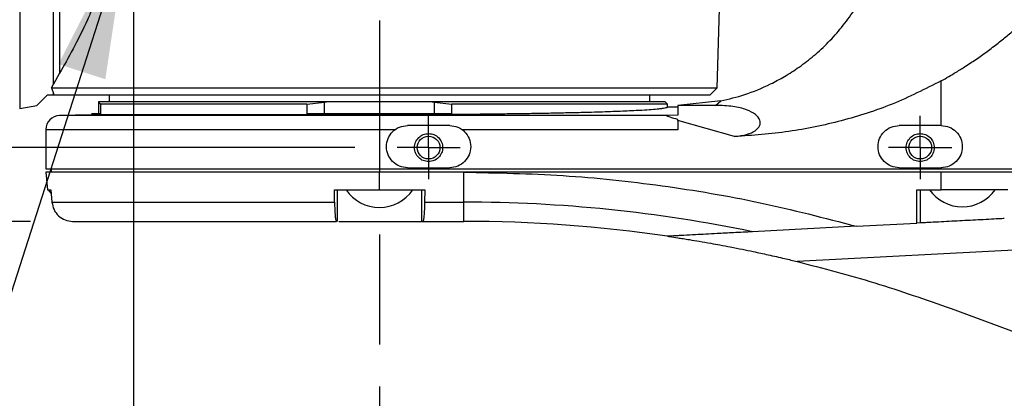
# Model space of a CAD drawing. Extents: x 0 to 841, y 0 to 594.
# Tile 60 of 142: x 204.77 to 228.13, y 511.56 to 520.54. Entities that reach past the tile are written whole.
import ezdxf

# ---------------------------------------------------------------- set-up
doc = ezdxf.new("R2010")
doc.units = 0
doc.linetypes.add('CENTERX2', pattern=[20.32, 12.7, -2.54, 2.54, -2.54])
doc.layers.get('0').update_dxf_attribs({"linetype": 'CONTINUOUS'})
doc.styles.add('SLDTEXTSTYLE0', font='TXT', dxfattribs={"width": 0.75})
doc.styles.add('SLDTEXTSTYLE3', font='TXT', dxfattribs={"width": 0.6875})
doc.dimstyles.new('SLDDIMSTYLE0', dxfattribs={"dimtxt": 3.5, "dimasz": 3.556, "dimexe": 0, "dimexo": 0.0625, "dimgap": 0.875, "dimtad": 1, "dimlfac": 6, "dimrnd": 1e-09, "dimzin": 12, "dimtxsty": 'SLDTEXTSTYLE0', "dimsah": 1, "dimcen": 0.09, "dimazin": 3, "dimtfac": 1, "dimtmove": 0, "dimatfit": 3, "dimtolj": 1, "dimtzin": 12})
doc.dimstyles.new('SLDDIMSTYLE17', dxfattribs={"dimtxt": 3.5, "dimasz": 3.556, "dimexe": 0, "dimexo": 0.0625, "dimgap": 0.875, "dimtad": 1, "dimlfac": 2.5, "dimrnd": 1e-09, "dimzin": 12, "dimtxsty": 'SLDTEXTSTYLE0', "dimblk1": 'NONE', "dimblk2": 'NONE', "dimsah": 1, "dimcen": 0, "dimazin": 3, "dimtol": 1, "dimtp": 0.012, "dimtfac": 1, "dimtdec": 3, "dimtmove": 0, "dimatfit": 3, "dimtolj": 1})
doc.dimstyles.new('SLDDIMSTYLE18', dxfattribs={"dimtxt": 3.5, "dimasz": 3.556, "dimexe": 0, "dimexo": 0.0625, "dimgap": 0.875, "dimtad": 1, "dimlfac": 2.5, "dimrnd": 1e-09, "dimzin": 12, "dimtxsty": 'SLDTEXTSTYLE0', "dimblk1": 'NONE', "dimblk2": 'NONE', "dimsah": 1, "dimcen": 0, "dimazin": 3, "dimtol": 1, "dimtp": 0.01, "dimtfac": 1, "dimtmove": 0, "dimatfit": 3, "dimtolj": 1})
doc.dimstyles.new('SLDDIMSTYLE2', dxfattribs={"dimtxt": 3.5, "dimasz": 3.556, "dimexe": 0, "dimexo": 0.0625, "dimgap": 0.875, "dimtad": 1, "dimlfac": 6, "dimrnd": 1e-09, "dimzin": 12, "dimtxsty": 'SLDTEXTSTYLE0', "dimsah": 1, "dimcen": 0.09, "dimazin": 3, "dimtfac": 1, "dimtofl": 0, "dimtmove": 0, "dimatfit": 3, "dimtolj": 1, "dimtzin": 12})
doc.dimstyles.new('SLDDIMSTYLE8', dxfattribs={"dimtxt": 0, "dimasz": 3.556, "dimexe": 0, "dimexo": 0.0625, "dimgap": 0, "dimtad": 0, "dimtih": 1, "dimtoh": 1, "dimdec": 0, "dimrnd": 1e-09, "dimzin": 0, "dimtxsty": 'STANDARD', "dimsah": 1, "dimcen": 0.09, "dimazin": 3, "dimtfac": 3.556, "dimtdec": 0, "dimtofl": 0, "dimtmove": 0, "dimatfit": 3, "dimtolj": 1, "dimtzin": 0})

# ---------------------------------------------------------------- blocks, each defined once
blk = doc.blocks.new('_D_30')
at = {"color": 7, "linetype": 'CONTINUOUS'}
for p, q in [((194.289, 524.919), (194.289, 535.426)), ((205.784, 524.919), (193.289, 524.919)), ((194.289, 523.919), (194.289, 524.919)), ((194.289, 523.919), (194.289, 517.569))]:
    blk.add_line(p, q, dxfattribs=at)
for points in [[(194.289, 524.919), (194.67, 528.475), (193.908, 528.475)], [(194.289, 523.919), (193.908, 520.363), (194.67, 520.363)]]:
    blk.add_solid(points, dxfattribs=at)
at = {"color": 7, "linetype": 'CONTINUOUS', "insert": (189.777, 532.839, 0.017), "char_height": 3.5, "attachment_point": 1, "rotation": 90, "style": 'SLDTEXTSTYLE0'}
blk.add_mtext('6', dxfattribs=at)
blk = doc.blocks.new('_D_32')
at = {"color": 7, "linetype": 'CONTINUOUS'}
for p, q in [((207.471, 521.232), (207.471, 505.468)), ((213.304, 511.835), (213.304, 505.468)), ((207.471, 506.468), (213.304, 506.468))]:
    blk.add_line(p, q, dxfattribs=at)
for points in [[(207.471, 506.468), (211.027, 506.087), (211.027, 506.849)], [(213.304, 506.468), (209.748, 506.849), (209.748, 506.087)]]:
    blk.add_solid(points, dxfattribs=at)
at = {"color": 7, "linetype": 'CONTINUOUS', "insert": (207.913, 510.979, 0.017), "char_height": 3.5, "attachment_point": 1, "style": 'SLDTEXTSTYLE0'}
blk.add_mtext('35', dxfattribs=at)
blk = doc.blocks.new('_D_35')
at = {"color": 7, "linetype": 'CONTINUOUS'}
for p, q in [((283.015, 527.252), (283.015, 539.287)), ((288.721, 527.252), (282.015, 527.252)), ((283.015, 527.252), (283.015, 523.919)), ((283.015, 523.919), (283.015, 517.569))]:
    blk.add_line(p, q, dxfattribs=at)
for points in [[(283.015, 527.252), (283.396, 530.808), (282.634, 530.808)], [(283.015, 523.919), (282.634, 520.363), (283.396, 520.363)]]:
    blk.add_solid(points, dxfattribs=at)
at = {"color": 7, "linetype": 'CONTINUOUS', "insert": (278.504, 534.115, 0.017), "char_height": 3.5, "attachment_point": 1, "rotation": 90, "style": 'SLDTEXTSTYLE0'}
blk.add_mtext('20', dxfattribs=at)
blk = doc.blocks.new('_D_38')
at = {"color": 7, "linetype": 'CONTINUOUS'}
for p, q in [((180.258, 524.919), (180.258, 536.719)), ((205.784, 524.919), (179.258, 524.919)), ((180.258, 524.919), (180.258, 522.919)), ((205.784, 522.919), (179.258, 522.919)), ((180.258, 522.919), (180.258, 516.569))]:
    blk.add_line(p, q, dxfattribs=at)
for points in [[(180.258, 524.919), (180.639, 528.475), (179.877, 528.475)], [(180.258, 522.919), (179.877, 519.363), (180.639, 519.363)]]:
    blk.add_solid(points, dxfattribs=at)
at = {"color": 7, "linetype": 'CONTINUOUS', "insert": (175.746, 531.546, -101.859), "char_height": 3.5, "attachment_point": 1, "rotation": 90, "style": 'SLDTEXTSTYLE0'}
blk.add_mtext('12', dxfattribs=at)
blk = doc.blocks.new('_D_39')
at = {"color": 7, "linetype": 'CONTINUOUS'}
for p, q in [((212.721, 530.336), (170.638, 530.336)), ((171.638, 530.336), (171.638, 517.502)), ((212.721, 517.502), (170.638, 517.502))]:
    blk.add_line(p, q, dxfattribs=at)
for points in [[(171.638, 530.336), (171.257, 526.78), (172.019, 526.78)], [(171.638, 517.502), (172.019, 521.058), (171.257, 521.058)]]:
    blk.add_solid(points, dxfattribs=at)
at = {"color": 7, "linetype": 'CONTINUOUS', "insert": (167.126, 521.799, -101.859), "char_height": 3.5, "attachment_point": 1, "rotation": 90, "style": 'SLDTEXTSTYLE0'}
blk.add_mtext('77', dxfattribs=at)
blk = doc.blocks.new('_D_40')
at = {"color": 7, "linetype": 'CONTINUOUS'}
for p, q in [((205.023, 532.086), (165.638, 532.086)), ((166.638, 532.086), (166.638, 515.752)), ((205.023, 515.752), (165.638, 515.752))]:
    blk.add_line(p, q, dxfattribs=at)
for points in [[(166.638, 532.086), (166.257, 528.53), (167.019, 528.53)], [(166.638, 515.752), (167.019, 519.308), (166.257, 519.308)]]:
    blk.add_solid(points, dxfattribs=at)
at = {"color": 7, "linetype": 'CONTINUOUS', "insert": (162.126, 521.799, -101.859), "char_height": 3.5, "attachment_point": 1, "rotation": 90, "style": 'SLDTEXTSTYLE0'}
blk.add_mtext('98', dxfattribs=at)
blk = doc.blocks.new('SW_CENTERMARKSYMBOL_10')
at = {"color": 0, "linetype": 'CONTINUOUS'}
for p, q in [((0, 0.417), (0, 0.75)), ((0, 0), (0, 0.417)), ((-0.417, 0), (-0.75, 0)), ((0, 0), (-0.417, 0)), ((0, 0), (0, -0.417)), ((0, 0), (0.417, 0)), ((0.417, 0), (0.75, 0)), ((0, -0.417), (0, -0.75))]:
    blk.add_line(p, q, dxfattribs=at)
blk = doc.blocks.new('SW_CENTERMARKSYMBOL_23')
at = {"color": 0, "linetype": 'CONTINUOUS'}
for p, q in [((0, 0.417), (0, 0.75)), ((0, 0), (0, 0.417)), ((-0.417, 0), (-0.75, 0)), ((0, 0), (-0.417, 0)), ((0, 0), (0, -0.417)), ((0, 0), (0.417, 0)), ((0.417, 0), (0.75, 0)), ((0, -0.417), (0, -0.75))]:
    blk.add_line(p, q, dxfattribs=at)
blk = doc.blocks.new('_D_71')
at = {"color": 7, "linetype": 'CONTINUOUS'}
for centre, start, end in [((561.062, 536.749), 153.4349, 206.5651), ((557.426, 536.749), 333.4349, 26.5651)]:
    blk.add_arc(centre, 10.12, start, end, dxfattribs=at)
at = {"color": 7, "linetype": 'CONTINUOUS', "char_height": 3.5, "attachment_point": 1}
for s, insert, style in [('0.012', (554.839, 541.26, -108.66), 'SLDTEXTSTYLE0'), ('+', (552.01, 541.26, -108.66), 'SLDTEXTSTYLE0'), ('depth 4', (568.858, 536.788, -108.66), 'SLDTEXTSTYLE0'), ('%%c', (534.716, 536.735, -108.66), 'SLDTEXTSTYLE0'), ('4 H7', (539.995, 536.788, -108.66), 'SLDTEXTSTYLE3'), ('0', (554.839, 536.735, -108.66), 'SLDTEXTSTYLE0')]:
    blk.add_mtext(s, dxfattribs=dict(at, insert=insert, style=style))
blk = doc.blocks.new('_NONE')
blk = doc.blocks.new('_D_72')
at = {"color": 7, "linetype": 'CONTINUOUS'}
for centre, start, end in [((561.427, 563.816), 153.4349, 206.5651), ((555.205, 563.816), 333.4349, 26.5651)]:
    blk.add_arc(centre, 10.12, start, end, dxfattribs=at)
at = {"color": 7, "linetype": 'CONTINUOUS', "char_height": 3.5, "attachment_point": 1}
for s, insert, style in [('0.01', (555.205, 568.328, -108.66), 'SLDTEXTSTYLE0'), ('+', (552.375, 568.328, -108.66), 'SLDTEXTSTYLE0'), ('depth 5', (566.637, 563.855, -108.66), 'SLDTEXTSTYLE0'), ('2x', (530.254, 563.855, -108.66), 'SLDTEXTSTYLE0'), ('%%c', (535.081, 563.802, -108.66), 'SLDTEXTSTYLE0'), ('3 H7', (540.36, 563.855, -108.66), 'SLDTEXTSTYLE3'), ('0', (555.205, 563.802, -108.66), 'SLDTEXTSTYLE0')]:
    blk.add_mtext(s, dxfattribs=dict(at, insert=insert, style=style))

msp = doc.modelspace()

# ---------------------------------------------------------------- linework, layer by layer
at = {"color": 7, "linetype": 'CENTERX2'}
msp.add_line((213.3044, 535.7587), (213.3044, 512.8352), dxfattribs=at)
at = {"color": 8, "linetype": 'CONTINUOUS'}
for p, q in [((204.7667, 529.4059), (204.7667, 518.4321)), ((213.3044, 518.2608), (205.7123, 518.2608)), ((213.3044, 517.9276), (205.3877, 517.9276)), ((231.1116, 515.213), (223.218, 514.7993))]:
    msp.add_line(p, q, dxfattribs=at)
at = {"color": 7, "linetype": 'CONTINUOUS'}
for p, q in [((205.5659, 519.0067), (205.5659, 528.6898)), ((205.7106, 528.669), (205.7106, 519.264)), ((221.3229, 518.9189), (221.3881, 521.4103)), ((205.7106, 519.264), (205.5659, 519.0067)), ((205.5181, 518.9189), (205.5659, 519.0067)), ((226.6377, 518.0253), (226.6377, 519.086)), ((205.5181, 518.9189), (221.3229, 518.9189)), ((205.5181, 518.9189), (205.5659, 518.7843)), ((205.5659, 518.7843), (205.5767, 518.7523)), ((205.5659, 518.7523), (205.5659, 518.7843)), ((221.1518, 518.7523), (221.3229, 518.9189)), ((205.4232, 518.7523), (205.5659, 518.7523)), ((205.5767, 518.7523), (205.5659, 518.7523)), ((205.5767, 518.7523), (221.1518, 518.7523)), ((205.7211, 518.7523), (205.7211, 518.7518)), ((206.6377, 518.5857), (206.6377, 518.5764)), ((206.6377, 518.5764), (206.6915, 518.5357)), ((206.6377, 518.5764), (206.6377, 518.3023)), ((206.6915, 518.3023), (206.6915, 518.5357)), ((211.5828, 518.5357), (206.6915, 518.5357)), ((206.8877, 518.7523), (206.8877, 518.5852)), ((211.5828, 518.5357), (212.0027, 518.5764)), ((211.5828, 518.5357), (211.5828, 518.3023)), ((212.0027, 518.5764), (212.0517, 518.5857)), ((212.0027, 518.3023), (212.0027, 518.5764)), ((214.5571, 518.5857), (212.0517, 518.5857)), ((214.5571, 518.5857), (214.6061, 518.5764)), ((214.6061, 518.5764), (215.026, 518.5357)), ((214.6061, 518.5764), (214.6061, 518.3023)), ((215.026, 518.3023), (215.026, 518.5357)), ((220.1377, 518.5357), (215.026, 518.5357)), ((219.7211, 518.5852), (219.7211, 518.7523)), ((220.1377, 518.5357), (220.0874, 518.586)), ((220.1377, 518.4596), (220.1377, 518.5357)), ((221.4092, 518.609), (220.3877, 518.5035)), ((220.8877, 518.7518), (220.8877, 518.7523)), ((221.2778, 518.5035), (221.4092, 518.609)), ((204.7667, 518.4321), (205.175, 518.5041)), ((220.3877, 518.4596), (220.1377, 518.4596)), ((221.2778, 518.5035), (220.3877, 518.5035)), ((206.4711, 518.2807), (205.7123, 518.2608)), ((213.3044, 518.2807), (206.4711, 518.2807)), ((213.3044, 518.2807), (213.3044, 518.2608)), ((213.3044, 518.2608), (213.3044, 517.9276)), ((220.1492, 518.2608), (213.3044, 518.2608)), ((220.3877, 518.2681), (220.1492, 518.2608)), ((220.3877, 518.1444), (220.3877, 518.1672)), ((221.7323, 517.7629), (220.3877, 518.1444)), ((220.3877, 518.1444), (220.3877, 517.9276)), ((205.3877, 517.9276), (205.3877, 517.0018)), ((213.3044, 517.9276), (213.3044, 517.0023)), ((213.6741, 517.9276), (213.3044, 517.9276)), ((214.9711, 518.0253), (213.9711, 518.0253)), ((220.3877, 517.9276), (215.268, 517.9276)), ((226.6377, 518.0253), (225.6377, 518.0253)), ((205.3877, 516.9195), (205.4242, 516.5023)), ((205.5172, 517.0029), (205.5172, 516.9184)), ((213.3044, 517.0023), (226.6377, 517.0023)), ((213.3044, 517.0023), (213.3044, 516.919)), ((213.3044, 516.5023), (213.3044, 516.919)), ((215.3044, 516.919), (213.3044, 516.919)), ((213.9711, 517.0253), (214.9711, 517.0253)), ((215.3044, 516.2088), (215.3044, 516.919)), ((226.6377, 516.919), (215.3044, 516.919)), ((225.6377, 517.0253), (226.6377, 517.0253)), ((226.6377, 517.0023), (226.6377, 517.0253)), ((226.6377, 516.5023), (226.6377, 516.919)), ((205.4242, 516.5023), (205.5073, 516.5023)), ((205.4429, 516.502), (205.5028, 516.4252)), ((205.5073, 516.5023), (205.5326, 516.2088)), ((212.2372, 516.5023), (213.3044, 516.5023)), ((212.2394, 516.2088), (212.2372, 516.5023)), ((212.3082, 515.7523), (212.3082, 516.5023)), ((213.3044, 516.5023), (214.3779, 516.5023)), ((214.3006, 516.5023), (214.3006, 515.7523)), ((214.3779, 516.5023), (214.3757, 516.2088)), ((226.061, 515.7101), (226.061, 516.5023)), ((226.061, 516.5023), (226.6377, 516.5023)), ((226.1415, 515.7143), (226.1415, 516.5023)), ((228.221, 516.5023), (226.6377, 516.5023)), ((205.5326, 516.2088), (212.2394, 516.2088)), ((214.3757, 516.2088), (215.3044, 516.2088)), ((215.3044, 515.7523), (215.3044, 516.2088)), ((214.3006, 515.7523), (214.3321, 515.7523)), ((214.3321, 515.7523), (215.3044, 515.7523)), ((224.6289, 515.635), (222.1614, 515.5057)), ((224.6289, 515.635), (226.061, 515.7101)), ((226.1415, 515.7143), (226.061, 515.7101)), ((226.8689, 513.682), (231.856, 511.8372))]:
    msp.add_line(p, q, dxfattribs=at)
msp.add_lwpolyline([(205.175, 518.5041), (205.2028, 518.5319), (205.2859, 518.615), (205.4232, 518.7523)], dxfattribs=at)
for centre in [(214.4711, 517.5023), (226.1377, 517.5023)]:
    msp.add_circle(centre, 0.2702, dxfattribs=at)
for centre, radius, start, end in [((205.7211, 517.9276), 0.3333, 91.5, 180), ((213.3044, 517.0302), 0.95, 213.75558, 326.20611), ((227.1377, 517.0468), 0.95, 214.98147, 324.98743), ((215.3044, 482.419), 33.7898, 78.29162, 90), ((215.3044, 482.419), 33.3333, 81.65911, 90)]:
    msp.add_arc(centre, radius, start, end, dxfattribs=at)
for points, knots in [([(226.6377, 519.086), (226.7562, 519.154), (226.9512, 519.2659), (227.236, 519.445), (227.4921, 519.6155), (227.761, 519.8071), (228.0158, 520.0015), (228.2529, 520.1951), (228.5679, 520.4693), (228.9353, 520.8262), (229.3273, 521.2755), (229.6844, 521.7646), (229.9881, 522.2939), (230.2109, 522.8609), (230.3404, 523.3971), (230.3562, 523.7468), (230.364, 523.919)], [0, 0, 0, 0, 0.0640786, 0.1054691, 0.1578544, 0.2085127, 0.2605115, 0.308491, 0.3524567, 0.4570286, 0.5494865, 0.6333253, 0.7423626, 0.8360869, 0.9192764, 1, 1, 1, 1]), ([(221.4092, 518.609), (221.5965, 518.6544), (221.9854, 518.7486), (222.5015, 518.9623), (222.9299, 519.1919), (223.2762, 519.4146), (223.6254, 519.6841), (223.9638, 519.9982), (224.282, 520.3547), (224.5688, 520.7464), (224.8182, 521.1682), (225.0266, 521.6151), (225.1881, 522.0748), (225.303, 522.5469), (225.3749, 523.0207), (225.3839, 523.3436), (225.3884, 523.5042)], [0, 0, 0, 0, 0.0902367, 0.1874353, 0.2415203, 0.3012838, 0.3657622, 0.4332147, 0.5026718, 0.5749096, 0.646039, 0.717556, 0.7910899, 0.8592607, 0.9299902, 1, 1, 1, 1]), ([(206.6353, 521.4103), (206.5912, 521.2014), (206.5242, 520.8845), (206.4151, 520.6247), (206.3779, 520.5361)], [0, 0, 0, 0, 0.6590344, 1, 1, 1, 1]), ([(206.3779, 520.5361), (206.2608, 520.294), (206.0227, 519.8018), (205.8158, 519.4452), (205.7106, 519.264)], [0, 0, 0, 0, 0.4919959, 1, 1, 1, 1]), ([(226.6377, 519.086), (226.2543, 518.8914), (225.4925, 518.5048), (224.2697, 518.1203), (223.0159, 517.8546), (222.1621, 517.7936), (221.7323, 517.7629)], [0, 0, 0, 0, 0.25132946, 0.49940597, 0.74796677, 1, 1, 1, 1]), ([(212.0517, 518.5857), (211.7213, 518.5857), (211.0604, 518.5857), (210.127, 518.5857), (209.2628, 518.5857), (208.49, 518.5857), (207.8243, 518.5857), (207.2844, 518.5857), (206.8689, 518.5857), (206.7148, 518.5857), (206.6377, 518.5857)], [0, 0, 0, 0, 0.1250002, 0.2499998, 0.3750008, 0.5000008, 0.6250008, 0.7500012, 0.8750001, 1, 1, 1, 1]), ([(220.0877, 518.5857), (220.0681, 518.5857), (220.0289, 518.5857), (219.7146, 518.5857), (219.2233, 518.5857), (218.551, 518.5857), (217.7231, 518.5857), (216.7621, 518.5857), (215.7004, 518.5857), (214.9382, 518.5857), (214.5571, 518.5857)], [0, 0, 0, 0, 0.125001, 0.250001, 0.3750003, 0.4999996, 0.6250007, 0.7499997, 0.8749997, 1, 1, 1, 1]), ([(206.6915, 518.3023), (206.6273, 518.3023), (206.4989, 518.3023), (206.4804, 518.3023), (206.4711, 518.3023)], [0, 0, 0, 0, 0.4999962, 1, 1, 1, 1]), ([(215.026, 518.3023), (214.7426, 518.3023), (214.1757, 518.3023), (213.3044, 518.3023), (212.433, 518.3023), (211.8662, 518.3023), (211.5828, 518.3023)], [0, 0, 0, 0, 0.2499993, 0.5, 0.7500007, 1, 1, 1, 1]), ([(220.1377, 518.4596), (220.1349, 518.4557), (220.1291, 518.4478), (220.0847, 518.4366), (220.0191, 518.4259), (219.9187, 518.4141), (219.7654, 518.4007), (219.5095, 518.3839), (219.1521, 518.3662), (218.6798, 518.3485), (218.2099, 518.3347), (217.7714, 518.324), (217.38, 518.3158), (216.9727, 518.3085), (216.5522, 518.302), (216.045, 518.2955), (215.4402, 518.2893), (214.7371, 518.2844), (214.0224, 518.2813), (213.5431, 518.2809), (213.3044, 518.2807)], [0, 0, 0, 0, 0.0420914, 0.0841793, 0.1207073, 0.157243, 0.2136195, 0.2700005, 0.3499883, 0.4267063, 0.5000098, 0.5470005, 0.5939294, 0.6400061, 0.6850193, 0.7300928, 0.798081, 0.8660768, 0.9332938, 1, 1, 1, 1]), ([(220.3877, 518.5035), (220.3878, 518.5017), (220.3878, 518.4984), (220.3878, 518.4751), (220.3877, 518.4429), (220.3878, 518.3987), (220.3878, 518.3395), (220.3877, 518.2913), (220.3877, 518.2681)], [0, 0, 0, 0, 0.2038636, 0.3705341, 0.5000141, 0.679591, 0.8462526, 1, 1, 1, 1]), ([(221.7323, 517.7629), (221.833, 517.7774), (222.0362, 517.8064), (222.2348, 517.9004), (222.3443, 518.0203), (222.3487, 518.1563), (222.2435, 518.2914), (222.0261, 518.4062), (221.7074, 518.4876), (221.4217, 518.4982), (221.2778, 518.5035)], [0, 0, 0, 0, 0.1138122, 0.229495, 0.3467162, 0.4681096, 0.5940452, 0.7250586, 0.8614392, 1, 1, 1, 1]), ([(220.3877, 518.1672), (220.3232, 518.1856), (220.2424, 518.2085), (220.1635, 518.235), (220.1385, 518.2451), (220.1275, 518.2521), (220.1255, 518.2568), (220.1329, 518.2599), (220.1435, 518.2605), (220.1492, 518.2608)], [0, 0, 0, 0, 0.5258224, 0.658316, 0.7509338, 0.8136607, 0.8702863, 0.9296991, 1, 1, 1, 1]), ([(213.9711, 517.0253), (213.9056, 517.0328), (213.7747, 517.0479), (213.6083, 517.1635), (213.4971, 517.3288), (213.458, 517.5253), (213.4971, 517.7219), (213.6083, 517.8872), (213.7747, 518.0028), (213.9056, 518.0178), (213.9711, 518.0253)], [0, 0, 0, 0, 0.124999, 0.2499996, 0.3750007, 0.5000001, 0.6249991, 0.7500002, 0.8750011, 1, 1, 1, 1]), ([(214.4711, 517.169), (214.4274, 517.174), (214.3402, 517.184), (214.2292, 517.2611), (214.1551, 517.3713), (214.129, 517.5023), (214.1551, 517.6334), (214.2292, 517.7435), (214.3402, 517.8206), (214.4274, 517.8307), (214.4711, 517.8357)], [0, 0, 0, 0, 0.1250013, 0.25000128, 0.37500143, 0.50000004, 0.62499807, 0.74999872, 0.8749987, 1, 1, 1, 1]), ([(214.4711, 517.8357), (214.5147, 517.8307), (214.6019, 517.8206), (214.7129, 517.7435), (214.787, 517.6334), (214.8131, 517.5023), (214.787, 517.3713), (214.7129, 517.2611), (214.6019, 517.184), (214.5147, 517.174), (214.4711, 517.169)], [0, 0, 0, 0, 0.1249943, 0.2499966, 0.3749996, 0.5, 0.6250009, 0.7500034, 0.8750057, 1, 1, 1, 1]), ([(214.9711, 518.0253), (215.0365, 518.0178), (215.1674, 518.0028), (215.3338, 517.8872), (215.445, 517.7219), (215.4841, 517.5253), (215.445, 517.3288), (215.3338, 517.1635), (215.1674, 517.0479), (215.0365, 517.0328), (214.9711, 517.0253)], [0, 0, 0, 0, 0.1249989, 0.2499998, 0.3750009, 0.4999999, 0.6249993, 0.7500004, 0.875001, 1, 1, 1, 1]), ([(225.6377, 517.0253), (225.5723, 517.0328), (225.4414, 517.0479), (225.275, 517.1635), (225.1638, 517.3288), (225.1247, 517.5253), (225.1638, 517.7219), (225.275, 517.8872), (225.4414, 518.0028), (225.5723, 518.0178), (225.6377, 518.0253)], [0, 0, 0, 0, 0.1249996, 0.2500008, 0.3749989, 0.5000001, 0.6250009, 0.7499991, 0.8750005, 1, 1, 1, 1]), ([(226.1377, 517.169), (226.0941, 517.174), (226.0068, 517.184), (225.8959, 517.2611), (225.8217, 517.3713), (225.7957, 517.5023), (225.8217, 517.6334), (225.8959, 517.7435), (226.0068, 517.8206), (226.0941, 517.8307), (226.1377, 517.8357)], [0, 0, 0, 0, 0.1250013, 0.25000128, 0.37500143, 0.50000004, 0.62499807, 0.74999872, 0.8749987, 1, 1, 1, 1]), ([(226.1377, 517.8357), (226.1814, 517.8307), (226.2686, 517.8206), (226.3796, 517.7435), (226.4537, 517.6334), (226.4797, 517.5023), (226.4537, 517.3713), (226.3796, 517.2611), (226.2686, 517.184), (226.1814, 517.174), (226.1377, 517.169)], [0, 0, 0, 0, 0.1249943, 0.2499966, 0.3749996, 0.5, 0.6250009, 0.7500034, 0.8750057, 1, 1, 1, 1]), ([(226.6377, 518.0253), (226.7032, 518.0178), (226.834, 518.0028), (227.0005, 517.8872), (227.1117, 517.7219), (227.1507, 517.5253), (227.1117, 517.3288), (227.0005, 517.1635), (226.834, 517.0479), (226.7032, 517.0328), (226.6377, 517.0253)], [0, 0, 0, 0, 0.1249989, 0.2499998, 0.3750009, 0.4999999, 0.6249993, 0.7500004, 0.875001, 1, 1, 1, 1]), ([(205.3877, 517.0023), (205.4008, 517.0023), (205.4269, 517.0023), (205.6372, 517.0023), (205.969, 517.0023), (206.4289, 517.0023), (207.0057, 517.0023), (207.6905, 517.0023), (208.4712, 517.0023), (209.3347, 517.0023), (210.2662, 517.0023), (211.2495, 517.0023), (212.2681, 517.0023), (212.959, 517.0023), (213.3044, 517.0023)], [0, 0, 0, 0, 0.0833344, 0.1666671, 0.2500005, 0.3333341, 0.4166676, 0.5, 0.5833335, 0.666667, 0.7500002, 0.8333338, 0.9166664, 1, 1, 1, 1]), ([(213.3044, 516.919), (212.959, 516.919), (212.2681, 516.919), (211.2495, 516.919), (210.2662, 516.919), (209.3347, 516.919), (208.4712, 516.919), (207.6905, 516.919), (207.0057, 516.919), (206.4289, 516.919), (205.969, 516.919), (205.6372, 516.919), (205.4269, 516.919), (205.4008, 516.919), (205.3877, 516.919)], [0, 0, 0, 0, 0.0833336, 0.1666662, 0.2499998, 0.333333, 0.4166665, 0.5, 0.5833324, 0.6666659, 0.7499995, 0.8333329, 0.9166656, 1, 1, 1, 1]), ([(215.3044, 516.919), (216.0913, 516.9036), (217.665, 516.8728), (220.0138, 516.6194), (222.3437, 516.2286), (223.8672, 515.8329), (224.6289, 515.635)], [0, 0, 0, 0, 0.24999943, 0.49999994, 0.75000032, 1, 1, 1, 1]), ([(226.6377, 517.0023), (227.2256, 517.0023), (228.4013, 517.0023), (230.149, 517.0023), (231.2776, 517.0023), (231.8419, 517.0023)], [0, 0, 0, 0, 0.3333329, 0.6666661, 1, 1, 1, 1]), ([(231.8419, 516.919), (231.2776, 516.919), (230.149, 516.919), (228.4013, 516.919), (227.2256, 516.919), (226.6377, 516.919)], [0, 0, 0, 0, 0.3333339, 0.6666671, 1, 1, 1, 1]), ([(205.5326, 516.2088), (205.5445, 516.1475), (205.5683, 516.0253), (205.684, 515.8757), (205.8408, 515.7723), (205.9625, 515.759), (206.0233, 515.7523)], [0, 0, 0, 0, 0.2506386, 0.5005054, 0.7506024, 1, 1, 1, 1]), ([(212.2394, 516.2088), (212.2405, 516.1476), (212.2426, 516.0253), (212.2529, 515.8758), (212.2667, 515.7723), (212.2775, 515.759), (212.2829, 515.7523)], [0, 0, 0, 0, 0.2501898, 0.5002957, 0.7502873, 1, 1, 1, 1]), ([(214.3757, 516.2088), (214.3747, 516.1495), (214.3725, 516.0272), (214.3626, 515.8803), (214.3487, 515.7742), (214.3379, 515.7599), (214.3321, 515.7523)], [0, 0, 0, 0, 0.2421707, 0.4997937, 0.7323476, 1, 1, 1, 1]), ([(206.0233, 515.7523), (206.0665, 515.7523), (206.1539, 515.7523), (206.3843, 515.7523), (206.7446, 515.7523), (207.2971, 515.7523), (208.0007, 515.7523), (208.7112, 515.7523), (209.3733, 515.7523), (210.1877, 515.7523), (211.1556, 515.7523), (211.9121, 515.7523), (212.2829, 515.7523)], [0, 0, 0, 0, 0.0795419, 0.16071431, 0.24342635, 0.3708278, 0.49998832, 0.58612526, 0.67174417, 0.75671305, 0.88073214, 1, 1, 1, 1]), ([(212.3374, 515.7523), (212.3554, 515.7523), (212.3991, 515.7523), (212.6161, 515.7523), (212.9328, 515.7523), (213.3045, 515.7523), (213.6756, 515.7523), (213.994, 515.7523), (214.2283, 515.7523), (214.2765, 515.7523), (214.3006, 515.7523)], [0, 0, 0, 0, 0.0916541, 0.2214136, 0.3511803, 0.480946, 0.6107083, 0.7404713, 0.870233, 1, 1, 1, 1]), ([(228.1339, 515.8187), (228.1183, 515.8179), (228.0823, 515.816), (227.9068, 515.8068), (227.6583, 515.7938), (227.3953, 515.78), (227.1377, 515.7665), (226.8801, 515.753), (226.6175, 515.7392), (226.4052, 515.7281), (226.2731, 515.7212), (226.1802, 515.7163), (226.1568, 515.7151), (226.1415, 515.7143)], [0, 0, 0, 0, 0.0937373, 0.21528643, 0.32383846, 0.41481148, 0.4997621, 0.58470939, 0.67568242, 0.78423444, 0.85673494, 0.9062627, 1, 1, 1, 1]), ([(222.1614, 515.5057), (222.0102, 515.4978), (221.7284, 515.483), (221.3578, 515.4636), (221.0565, 515.4478), (220.7925, 515.434), (220.5809, 515.4229), (220.4205, 515.4145), (220.324, 515.4094), (220.2454, 515.4053), (220.1868, 515.4022), (220.1544, 515.4005), (220.1416, 515.3998), (220.1404, 515.3998), (220.1398, 515.3997)], [0, 0, 0, 0, 0.2111634, 0.3936188, 0.5201419, 0.6364834, 0.7692805, 0.8250018, 0.8738824, 0.9161766, 0.9504209, 0.9772985, 0.9889394, 1, 1, 1, 1]), ([(220.1398, 515.3997), (220.1406, 515.3996), (220.1421, 515.3994), (220.1597, 515.3968), (220.229, 515.3866), (220.3604, 515.3667), (220.5194, 515.342), (220.6869, 515.315), (220.9056, 515.2787), (221.148, 515.2364), (221.3952, 515.1914), (221.6453, 515.144), (221.9088, 515.0919), (222.2085, 515.0301), (222.5425, 514.9577), (222.8899, 514.8785), (223.1191, 514.8232), (223.218, 514.7993)], [0, 0, 0, 0, 0.0107201, 0.0219824, 0.0476543, 0.1183566, 0.1602905, 0.2087204, 0.2819005, 0.3692189, 0.4367075, 0.5124765, 0.6013403, 0.6802786, 0.7889391, 0.9088702, 1, 1, 1, 1]), ([(223.218, 514.7993), (223.8345, 514.6393), (225.0677, 514.3191), (226.2685, 513.8944), (226.8689, 513.682)], [0, 0, 0, 0, 0.499965, 1, 1, 1, 1])]:
    msp.add_open_spline(points, degree=3, knots=knots, dxfattribs=at)

# ---------------------------------------------------------------- block references
for name, p in [('SW_CENTERMARKSYMBOL_23', (214.4711, 517.5023)), ('SW_CENTERMARKSYMBOL_10', (226.1377, 517.5023))]:
    msp.add_blockref(name, p, dxfattribs=at)

# ---------------------------------------------------------------- dimensions: what is measured, and where the dimension line sits
for p1, text, dimstyle, picture, middle in [((0.8135, 0.8645), '2x<> depth 5', 'SLDDIMSTYLE18', '_D_72', (557.2953, 559.2902)), ((1.1114, 1.1265), '<> depth 4', 'SLDDIMSTYLE17', '_D_71', (560.6367, 532.2229))]:
    dim = msp.add_diameter_dim_2p(p1=p1, p2=(0, 0), text=text, dimstyle=dimstyle, dxfattribs=at)
    dim.commit()
    dim.dimension.update_dxf_attribs({"geometry": picture, "text_midpoint": middle, "dimtype": 163})
for base, p1, p2, dimstyle, picture, middle in [((283.0154, 523.919), (289.7211, 527.2523), (192.2305, 523.919), 'SLDDIMSTYLE0', '_D_35', (283.0154, 536.701)), ((180.2581, 522.919), (206.7842, 524.919), (206.7842, 522.919), 'SLDDIMSTYLE0', '_D_38', (180.2581, 534.1325)), ((194.2887, 524.919), (192.2305, 523.919), (206.7842, 524.919), 'SLDDIMSTYLE0', '_D_30', (194.2887, 534.1325)), ((166.6377, 515.7523), (206.0233, 532.0857), (206.0233, 515.7523), 'SLDDIMSTYLE2', '_D_40', (166.6377, 524.3851)), ((171.6377, 517.5023), (213.7211, 530.3357), (213.7211, 517.5023), 'SLDDIMSTYLE2', '_D_39', (171.6377, 524.3851))]:
    dim = msp.add_linear_dim(base=base, p1=p1, p2=p2, angle=90, dimstyle=dimstyle, dxfattribs=at)
    dim.commit()
    dim.dimension.update_dxf_attribs({"geometry": picture, "text_midpoint": middle, "dimtype": 160})
dim = msp.add_linear_dim(base=(213.3044, 506.4675), p1=(207.4711, 522.2322), p2=(213.3044, 512.8352), dimstyle='SLDDIMSTYLE2', dxfattribs=at)
dim.commit()
dim.dimension.update_dxf_attribs({"geometry": '_D_32', "text_midpoint": (210.4987, 506.4675), "dimtype": 160})

# ---------------------------------------------------------------- leaders
msp.add_leader([(207.3296, 522.6888), (199.5392, 498.4059)], dimstyle='SLDDIMSTYLE8', dxfattribs=at)

doc.saveas('drawing.dxf')
